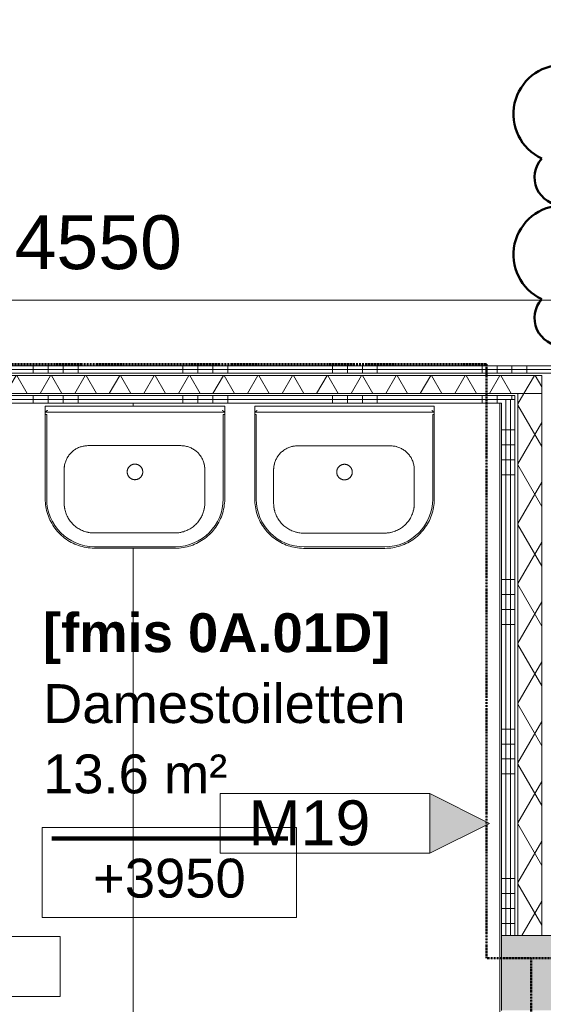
# Model space of a CAD drawing. Header units: millimetres. Extents: x 522 to 75900, y -25803 to 58941.
# Tile 20 of 134: x 16465 to 18215, y 29795 to 33087. Entities that reach past the tile are written whole.
import ezdxf

# ---------------------------------------------------------------- set-up
doc = ezdxf.new("R2010")
doc.units = ezdxf.units.MM
doc.linetypes.add('BE_Brand', pattern=[10, 5, -2, 1, -2])
doc.linetypes.add('Dot', pattern=[4.7625, 0, -4.7625])
for name, color, linetype, lineweight in [('00_Algemeen', 7, 'Dot', 9), ('00_Algemeen-100', 7, 'Continuous', 9), ('22_Metselwerk', 7, 'Continuous', 9), ('42_Dekvloeren en vloersystemen', 7, 'Continuous', 9)]:
    doc.layers.add(name, color=color, linetype=linetype, lineweight=lineweight)
doc.layers.add('51_Binnenriolering', color=7, linetype='Continuous', lineweight=18, true_color=0x7f7f7f)
doc.styles.add('Arial', font='arial.ttf', dxfattribs={"height": 180})
doc.styles.add('Arial_1', font='arial.ttf', dxfattribs={"height": 130})
doc.styles.add('Arial_3', font='arial.ttf', dxfattribs={"height": 150})
doc.styles.add('Arial_B', font='arialbd.ttf', dxfattribs={"height": 130})
doc.dimstyles.new('1_8mm_continuous_mm_zwart', dxfattribs={"dimscale": 304.8, "dimtxt": 183.646692, "dimasz": 0.328084, "dimexe": 0.328084, "dimexo": 0.0625, "dimgap": 0.164042, "dimtad": 1, "dimdec": 0, "dimzin": 0, "dimdsep": 46, "dimtxsty": 'Arial', "dimblk1": 'DOTBLANK', "dimblk2": 'DOTBLANK', "dimsah": 1, "dimcen": 0.09, "dimdle": 0.328084, "dimazin": 0, "dimtfac": 1, "dimtdec": 4, "dimtix": 1, "dimtmove": 0, "dimatfit": 3, "dimfxl": 0.328084, "dimfxlon": 1, "dimtvp": 1, "dimtolj": 1, "dimtzin": 0, "dimarcsym": 2})
pattern_1 = [(360, (18075, 30715), (1e-12, 500), []), (360, (18075, 30665), (1e-12, 500), []), (360, (18075, 30615), (1e-12, 500), []), (360, (18075, 30565), (1e-12, 500), [])]
pattern_2 = [(90, (16510, 31805), (-500, -5e-12), []), (90, (16560, 31805), (-500, -5e-12), []), (90, (16610, 31805), (-500, -5e-12), []), (90, (16660, 31805), (-500, -5e-12), [])]

# ---------------------------------------------------------------- blocks, each defined once
blk = doc.blocks.new('FRA_R12_AWT_CON_Betonwerk_R20_rvt-1-100 - Plattegrond - Begane grond')
at = {"layer": '22_Metselwerk', "true_color": 0xc0c0c0}
blk.add_hatch(color=9, dxfattribs=at).paths.add_polyline_path([(18647.1, 29775), (19245, 29775), (19245, 30025), (18075, 30025), (18075, 29775), (18275, 29775)], flags=0)
at = {"layer": '22_Metselwerk', "lineweight": 13}
for p, q in [((19245, 30025), (18075, 30025)), ((18075, 30025), (18075, 29775))]:
    blk.add_line(p, q, dxfattribs=at)
blk = doc.blocks.new('NLRS_74_PF_UN_wastafel_300 Basic_Geberit - wastafel_600x475mm M_KRG M_OL_300 Basic-5560615-100 - Plattegrond - Begane grond')
at = {"layer": '51_Binnenriolering'}
for p, q in [((-300.1, 0), (-292.1, 0)), ((-292.1, 0), (291.9, 0)), ((291.9, 0), (299.9, 0)), ((-300.1, 0), (-300.1, -20)), ((-300.1, -27), (-300.1, -20)), ((-300.1, -27), (-300.1, -28)), ((-300.1, -28), (-300.1, -310)), ((-295.1, -28), (-300.1, -28)), ((-300.1, -28), (-295.1, -28)), ((-300, -20), (-299.8, -20)), ((-299.8, -20), (299.7, -20)), ((-295.1, -28), (-295.1, -310)), ((294.9, -310), (294.9, -28)), ((299.9, -28), (294.9, -28)), ((294.9, -28), (299.9, -28)), ((299.7, -20), (299.9, -20)), ((299.9, -20), (299.9, 0)), ((299.9, -20), (299.9, -27)), ((299.9, -28), (299.9, -27)), ((299.9, -310), (299.9, -28)), ((-156.7, -132.3), (153.3, -132.3)), ((-236.7, -324), (-236.7, -212.3)), ((233.3, -212.3), (233.3, -324)), ((133.3, -424), (-136.7, -424)), ((-135.1, -470), (134.9, -470)), ((-135.1, -475), (134.9, -475))]:
    blk.add_line(p, q, dxfattribs=at)
at = {"layer": '51_Binnenriolering', "flags": 128}
for points in [[(-236.7, -212.3), (-236.7, -209.1), (-236.5, -205.9), (-236.1, -202.8), (-235.7, -199.6), (-235.1, -196.4), (-234.4, -193.3), (-233.6, -190.2), (-232.7, -187.2), (-231.6, -184.2), (-230.4, -181.2), (-229.1, -178.3), (-227.7, -175.4), (-226.1, -172.6), (-224.5, -169.8), (-222.7, -167.2), (-220.9, -164.6), (-218.9, -162), (-216.9, -159.6), (-214.7, -157.2), (-212.5, -154.9), (-210.1, -152.8), (-207.7, -150.7), (-205.2, -148.7), (-202.6, -146.8), (-199.9, -145), (-197.2, -143.3), (-194.4, -141.8), (-191.6, -140.3), (-188.7, -139), (-185.7, -137.8), (-182.7, -136.7), (-179.7, -135.7), (-176.6, -134.8), (-173.5, -134.1), (-170.3, -133.5), (-167.2, -133), (-164, -132.7), (-160.8, -132.4), (-157.6, -132.3), (-156.7, -132.3)], [(153.3, -132.3), (156.5, -132.4), (159.7, -132.6), (162.9, -132.9), (166, -133.4), (169.2, -133.9), (172.3, -134.6), (175.4, -135.4), (178.4, -136.4), (181.5, -137.5), (184.4, -138.6), (187.4, -140), (190.2, -141.4), (193, -142.9), (195.8, -144.6), (198.5, -146.3), (201.1, -148.2), (203.6, -150.1), (206, -152.2), (208.4, -154.3), (210.7, -156.6), (212.9, -158.9), (214.9, -161.4), (216.9, -163.9), (218.8, -166.5), (220.6, -169.1), (222.3, -171.8), (223.8, -174.6), (225.3, -177.5), (226.6, -180.4), (227.8, -183.3), (228.9, -186.4), (229.9, -189.4), (230.8, -192.5), (231.5, -195.6), (232.1, -198.7), (232.6, -201.9), (233, -205.1), (233.2, -208.3), (233.3, -211.5), (233.3, -212.3)], [(26, -220), (26, -219), (25.9, -217.9), (25.8, -216.9), (25.6, -215.9), (25.5, -214.8), (25.2, -213.8), (25, -212.8), (24.7, -211.8), (24.3, -210.8), (23.9, -209.9), (23.5, -208.9), (23, -208), (22.5, -207.1), (22, -206.2), (21.4, -205.3), (20.8, -204.5), (20.2, -203.6), (19.5, -202.9), (18.8, -202.1), (18.1, -201.3), (17.3, -200.6), (16.5, -200), (15.7, -199.3), (14.9, -198.7), (14, -198.1), (13.1, -197.6), (12.2, -197.1), (11.3, -196.6), (10.4, -196.2), (9.4, -195.8), (8.4, -195.4), (7.4, -195.1), (6.4, -194.8), (5.4, -194.6), (4.4, -194.4), (3.4, -194.2), (2.3, -194.1), (1.3, -194), (0.3, -194), (-0.8, -194), (-1.8, -194.1), (-2.9, -194.2), (-3.9, -194.3), (-4.9, -194.5), (-5.9, -194.7), (-6.9, -194.9), (-7.9, -195.2), (-8.9, -195.6), (-9.9, -195.9), (-10.8, -196.4), (-11.8, -196.8), (-12.7, -197.3), (-13.6, -197.8), (-14.5, -198.4), (-15.3, -199), (-16.2, -199.6), (-17, -200.3), (-17.7, -201), (-18.5, -201.7), (-19.2, -202.4), (-19.9, -203.2), (-20.5, -204), (-21.2, -204.9), (-21.8, -205.7), (-22.3, -206.6), (-22.8, -207.5), (-23.3, -208.4), (-23.8, -209.4), (-24.2, -210.3), (-24.5, -211.3), (-24.9, -212.3), (-25.1, -213.3), (-25.4, -214.3), (-25.6, -215.3), (-25.8, -216.3), (-25.9, -217.4), (-26, -218.4), (-26, -219.4), (-26, -220)], [(-26, -220), (-26, -221), (-25.9, -222.1), (-25.8, -223.1), (-25.7, -224.1), (-25.5, -225.2), (-25.3, -226.2), (-25, -227.2), (-24.7, -228.2), (-24.4, -229.2), (-24, -230.1), (-23.6, -231.1), (-23.1, -232), (-22.6, -232.9), (-22.1, -233.8), (-21.5, -234.7), (-20.9, -235.5), (-20.2, -236.4), (-19.6, -237.1), (-18.9, -237.9), (-18.1, -238.7), (-17.4, -239.4), (-16.6, -240), (-15.8, -240.7), (-14.9, -241.3), (-14.1, -241.9), (-13.2, -242.4), (-12.3, -242.9), (-11.4, -243.4), (-10.4, -243.8), (-9.4, -244.2), (-8.5, -244.6), (-7.5, -244.9), (-6.5, -245.2), (-5.5, -245.4), (-4.4, -245.6), (-3.4, -245.8), (-2.4, -245.9), (-1.3, -246), (-0.3, -246), (0.7, -246), (1.8, -245.9), (2.8, -245.8), (3.8, -245.7), (4.9, -245.5), (5.9, -245.3), (6.9, -245.1), (7.9, -244.8), (8.9, -244.4), (9.8, -244.1), (10.8, -243.6), (11.7, -243.2), (12.7, -242.7), (13.6, -242.2), (14.4, -241.6), (15.3, -241), (16.1, -240.4), (16.9, -239.7), (17.7, -239), (18.4, -238.3), (19.2, -237.6), (19.8, -236.8), (20.5, -236), (21.1, -235.1), (21.7, -234.3), (22.3, -233.4), (22.8, -232.5), (23.3, -231.6), (23.7, -230.6), (24.1, -229.7), (24.5, -228.7), (24.8, -227.7), (25.1, -226.7), (25.3, -225.7), (25.6, -224.7), (25.7, -223.7), (25.8, -222.6), (25.9, -221.6), (26, -220.6), (26, -220)], [(-300.1, -310), (-299.9, -316.6), (-299.5, -323.1), (-298.9, -329.7), (-297.9, -336.3), (-296.8, -342.7), (-295.3, -349.2), (-293.6, -355.6), (-291.7, -361.9), (-289.5, -368.1), (-287, -374.2), (-284.3, -380.2), (-281.4, -386.2), (-278.2, -391.9), (-274.8, -397.6), (-271.2, -403.1), (-267.4, -408.5), (-263.4, -413.7), (-259.1, -418.8), (-254.7, -423.6), (-250, -428.3), (-245.2, -432.8), (-240.2, -437.1), (-235, -441.2), (-229.7, -445.1), (-224.2, -448.8), (-218.6, -452.3), (-212.8, -455.5), (-206.9, -458.5), (-200.9, -461.2), (-194.8, -463.8), (-188.6, -466), (-182.4, -468), (-176, -469.8), (-169.6, -471.3), (-163.1, -472.6), (-156.6, -473.6), (-150, -474.3), (-143.4, -474.8), (-136.8, -475), (-135.1, -475)], [(-136.7, -424), (-140.7, -424), (-144.7, -423.7), (-148.7, -423.3), (-152.6, -422.8), (-156.6, -422), (-160.5, -421.2), (-164.4, -420.1), (-168.2, -419), (-171.9, -417.6), (-175.7, -416.1), (-179.3, -414.5), (-182.9, -412.7), (-186.4, -410.8), (-189.8, -408.8), (-193.2, -406.6), (-196.4, -404.3), (-199.6, -401.8), (-202.7, -399.2), (-205.6, -396.5), (-208.5, -393.7), (-211.2, -390.8), (-213.8, -387.8), (-216.3, -384.6), (-218.6, -381.4), (-220.9, -378.1), (-223, -374.7), (-224.9, -371.2), (-226.7, -367.6), (-228.4, -364), (-229.9, -360.3), (-231.3, -356.5), (-232.5, -352.7), (-233.6, -348.9), (-234.5, -345), (-235.3, -341), (-235.9, -337.1), (-236.3, -333.1), (-236.6, -329.1), (-236.7, -325.1), (-236.7, -324)], [(233.3, -324), (233.2, -328), (233, -332), (232.6, -336), (232, -340), (231.3, -343.9), (230.4, -347.8), (229.4, -351.7), (228.2, -355.5), (226.9, -359.3), (225.4, -363), (223.8, -366.6), (222, -370.2), (220.1, -373.7), (218, -377.2), (215.8, -380.5), (213.5, -383.8), (211, -386.9), (208.5, -390), (205.8, -392.9), (203, -395.8), (200, -398.5), (197, -401.1), (193.9, -403.6), (190.6, -406), (187.3, -408.2), (183.9, -410.3), (180.4, -412.2), (176.9, -414.1), (173.2, -415.7), (169.5, -417.2), (165.8, -418.6), (162, -419.8), (158.1, -420.9), (154.2, -421.8), (150.3, -422.6), (146.3, -423.2), (142.4, -423.6), (138.4, -423.9), (134.4, -424), (133.3, -424)], [(134.9, -475), (141.5, -474.8), (148.1, -474.4), (154.7, -473.8), (161.2, -472.9), (167.7, -471.7), (174.2, -470.2), (180.5, -468.5), (186.9, -466.6), (193.1, -464.4), (199.2, -461.9), (205.2, -459.2), (211.1, -456.3), (216.9, -453.2), (222.6, -449.8), (228.1, -446.1), (233.5, -442.3), (238.7, -438.3), (243.7, -434), (248.6, -429.6), (253.3, -424.9), (257.8, -420.1), (262.1, -415.1), (266.2, -409.9), (270.1, -404.6), (273.8, -399.1), (277.2, -393.5), (280.5, -387.7), (283.5, -381.9), (286.2, -375.9), (288.7, -369.8), (291, -363.6), (293, -357.3), (294.8, -350.9), (296.3, -344.5), (297.5, -338), (298.5, -331.5), (299.3, -324.9), (299.7, -318.3), (299.9, -311.7), (299.9, -310)]]:
    blk.add_lwpolyline(points, dxfattribs=at)
at = {"layer": '51_Binnenriolering'}
for centre, radius, start, end in [((-156.7, -212.3), 80, 90, 105), ((153.3, -212.3), 80, 75, 90), ((-156.7, -212.3), 80, 165, 180), ((153.3, -212.3), 80, 360, 15), ((-135.1, -310), 160, 180, 270), ((-136.7, -324), 100, 180, 195), ((134.9, -310), 160, 270, 360), ((133.3, -324), 100, 345, 360), ((-136.7, -324), 100, 255, 270), ((133.3, -324), 100, 270, 285)]:
    blk.add_arc(centre, radius, start, end, dxfattribs=at)
for points, knots in [([(-299.8, -20), (-299.7, -20), (-299.6, -20), (-299.4, -19.9), (-299.2, -19.8), (-299, -19.7), (-298.8, -19.5), (-298.5, -19.4), (-298.3, -19.2), (-298, -19), (-297.8, -18.8), (-297.5, -18.6), (-297.2, -18.3), (-296.9, -18.1), (-296.5, -17.8), (-296, -17.3), (-295.4, -16.8), (-294.5, -16.1), (-293.4, -15.1), (-292.5, -14.4), (-292.1, -14)], [0, 0, 0, 0, 0.071429, 0.107143, 0.142857, 0.178571, 0.214286, 0.25, 0.285714, 0.321429, 0.357143, 0.392857, 0.428571, 0.464286, 0.5, 0.571429, 0.642857, 0.714286, 0.857143, 1, 1, 1, 1]), ([(291.9, -14), (292.4, -14.4), (293.3, -15.1), (294.4, -16.1), (295.3, -16.8), (295.9, -17.3), (296.4, -17.8), (296.8, -18.1), (297.1, -18.3), (297.4, -18.6), (297.7, -18.8), (297.9, -19), (298.2, -19.2), (298.4, -19.4), (298.7, -19.5), (298.9, -19.7), (299.1, -19.8), (299.3, -19.9), (299.5, -20), (299.6, -20), (299.7, -20)], [0, 0, 0, 0, 0.142857, 0.285714, 0.357143, 0.428571, 0.5, 0.535714, 0.571429, 0.607143, 0.642857, 0.678571, 0.714286, 0.75, 0.785714, 0.821429, 0.857143, 0.892857, 0.928571, 1, 1, 1, 1])]:
    blk.add_open_spline(points, degree=3, knots=knots, dxfattribs=at)
blk = doc.blocks.new('FRA-ULC-R12-W-UO_installatie_R20_rvt-1-100 - Plattegrond - Begane grond')
at = {"color": 8, "lineweight": 18, "true_color": 0x7f7f7f}
for p in [(16850.6, 31795), (17550.7, 31794.4)]:
    blk.add_blockref('NLRS_74_PF_UN_wastafel_300 Basic_Geberit - wastafel_600x475mm M_KRG M_OL_300 Basic-5560615-100 - Plattegrond - Begane grond', p, dxfattribs=at)
blk = doc.blocks.new('00_TAG_ROOM_roomtag2 - 5_ volledig met plafondhoogte-11202087-100 - Plattegrond - Begane grond')
at = {"layer": '00_Algemeen', "linetype": 'Continuous'}
for p, q in [((0, -5.7), (0, -2.7)), ((0, -2.7), (8.5, -2.7)), ((8.5, -2.7), (8.5, -5.7)), ((0.322, -3.01), (8.215, -3.01)), ((0.322, -3.033), (8.215, -3.033)), ((0.322, -3.061), (8.215, -3.061)), ((0.322, -3.095), (8.215, -3.095)), ((0.322, -3.123), (8.215, -3.123)), ((8.5, -5.7), (0, -5.7))]:
    blk.add_line(p, q, dxfattribs=at)
blk = doc.blocks.new('00_TAG-WA_wall tag_BAR - Type Mark_7x2_rotate-7455555-100 - Plattegrond - Begane grond')
at = {"layer": '00_Algemeen', "linetype": 'Continuous'}
blk.add_hatch(color=256, dxfattribs=at).paths.add_polyline_path([(0, 9), (1, 7), (-1, 7)], flags=0)
for p, q in [((0, 9), (-1, 7)), ((1, 7), (0, 9)), ((-1, 7), (1, 7)), ((-1, 7), (-1, 0)), ((1, 7), (-1, 7)), ((1, 0), (1, 7)), ((-1, 0), (1, 0))]:
    blk.add_line(p, q, dxfattribs=at)
blk = doc.blocks.new('DIMBLOCK127-100 - Plattegrond - Begane grond')
at = {"layer": '00_Algemeen-100', "transparency": 16777216}
for p, q in [((14450, 32049.1), (14450, 32249.1)), ((19000, 32103.2), (19000, 32249.1)), ((14450, 32149.1), (19000, 32149.1)), ((14450, 32149.1), (14450, 32049.1)), ((19000, 32149.1), (19000, 32103.2))]:
    blk.add_line(p, q, dxfattribs=at)
for centre in [(14450, 32149.1), (19000, 32149.1)]:
    blk.add_circle(centre, 50, dxfattribs=at)
at = {"layer": '00_Algemeen-100', "color": 0, "transparency": 16777216, "insert": (16448.1, 32432.8), "char_height": 180, "width": 664.518, "attachment_point": 1, "line_spacing_factor": 0.941778, "style": 'Arial'}
blk.add_mtext('4550', dxfattribs=at)
blk = doc.blocks.new('_DotBlank')
at = {"color": 0, "linetype": 'ByBlock', "lineweight": -2}
blk.add_line((-0.5, 0), (-1, 0), dxfattribs=at)
blk.add_circle((0, 0), 0.5, dxfattribs=at)
blk = doc.blocks.new('00_TAG-WA_wall tag_BAR - Type Mark_7x2-7455557-100 - Plattegrond - Begane grond')
at = {"layer": '00_Algemeen', "linetype": 'Continuous'}
blk.add_hatch(color=256, dxfattribs=at).paths.add_polyline_path([(0, -2), (-1, 0), (1, 0)], flags=0)
for p, q in [((-1, 7), (-1, 0)), ((1, 7), (-1, 7)), ((1, 0), (1, 7)), ((-1, 0), (1, 0)), ((1, 0), (-1, 0)), ((-1, 0), (0, -2)), ((0, -2), (1, 0))]:
    blk.add_line(p, q, dxfattribs=at)
blk = doc.blocks.new('Family - ___-11217124-100 - Plattegrond - Begane grond')
at = {"layer": '00_Algemeen', "color": 1, "linetype": 'Continuous', "lineweight": 50, "true_color": 0xff0000}
for centre, radius, start, end in [((18539.7, 32935.7), 140, 0, 154.7912), ((18359.7, 32935.7), 80, 48.1897, 180), ((18279.7, 32771.2), 164.5, 90, 244.7912), ((18679.7, 32841.7), 94, 318.1897, 90), ((18679.7, 32630.2), 164.5, 270, 64.7912), ((18279.7, 32559.7), 94, 138.1897, 270), ((18279.7, 32301.2), 164.5, 90, 244.7912), ((18679.7, 32371.7), 94, 318.1897, 90), ((18679.7, 32160.2), 164.5, 270, 64.7912), ((18279.7, 32089.7), 94, 138.1897, 270), ((18419.7, 31995.7), 140, 180, 334.7912), ((18599.7, 31995.7), 80, 228.1897, 0)]:
    blk.add_arc(centre, radius, start, end, dxfattribs=at)

msp = doc.modelspace()

# ---------------------------------------------------------------- hatches: boundary and pattern name
at = {"layer": '22_Metselwerk', "true_color": 0x808080}
h = msp.add_hatch(dxfattribs=at)
h.set_pattern_fill('FP_218', color=8, angle=-90, style=0, pattern_type=2)
h.set_pattern_definition(pattern_2)
h.paths.add_polyline_path([(18220, 31917.5), (18220, 31930), (14400, 31930), (14400, 31917.5), (18037.9, 31917.5)], flags=0)
h = msp.add_hatch(dxfattribs=at)
h.set_pattern_fill('FP_218', color=8, angle=-90, style=0, pattern_type=2)
h.set_pattern_definition(pattern_2)
h.paths.add_polyline_path([(18220, 31905), (18220, 31917.5), (14400, 31917.5), (14400, 31905), (18037.9, 31905)], flags=0)
at = {"layer": '22_Metselwerk'}
h = msp.add_hatch(dxfattribs=at)
h.set_pattern_fill('FP_9', color=256, angle=-120, style=0, pattern_type=2)
h.set_pattern_definition([(60, (0, 0), (-86.60254, 50), []), (120, (0, 0), (-86.60254, -50), [])])
h.paths.add_polyline_path([(18210, 31837.5), (18210, 31897.5), (14400, 31897.5), (14400, 31837.5), (18130, 31837.5)], flags=0)
at = {"layer": '22_Metselwerk', "true_color": 0x808080}
h = msp.add_hatch(dxfattribs=at)
h.set_pattern_fill('FP_218', color=8, angle=-90, style=0, pattern_type=2)
h.set_pattern_definition(pattern_2)
h.paths.add_polyline_path([(18037.9, 31817.5), (18120, 31817.5), (18120, 31830), (14425, 31830), (14425, 31817.5), (17834.8, 31817.5)], flags=0)
at = {"layer": '22_Metselwerk'}
h = msp.add_hatch(dxfattribs=at)
h.set_pattern_fill('FP_2', color=256, angle=240, style=0, pattern_type=2)
h.set_pattern_definition([(60, (0, 0), (-86.60254, 50), []), (120, (0, 0), (-86.60254, -50), [])])
h.paths.add_polyline_path([(18210, 30025), (18210, 31837.5), (18130, 31837.5), (18130, 30025)], flags=0)
at = {"layer": '22_Metselwerk', "true_color": 0x808080}
h = msp.add_hatch(dxfattribs=at)
h.set_pattern_fill('FP_218', color=8, angle=-90, style=0, pattern_type=2)
h.set_pattern_definition(pattern_2)
h.paths.add_polyline_path([(18075, 31805), (18090, 31805), (18090, 31817.5), (14437.5, 31817.5), (14437.5, 31805), (18037.9, 31805)], flags=0)
h = msp.add_hatch(dxfattribs=at)
h.set_pattern_fill('FP_109', color=8, angle=-90, style=0, pattern_type=2)
h.set_pattern_definition(pattern_1)
h.paths.add_polyline_path([(18075, 30025), (18090, 30025), (18090, 31805), (18075, 31805), (18075, 30812.5)], flags=0)
h = msp.add_hatch(dxfattribs=at)
h.set_pattern_fill('FP_109', color=8, angle=-90, style=0, pattern_type=2)
h.set_pattern_definition(pattern_1)
h.paths.add_polyline_path([(18105, 30025), (18105, 31817.5), (18090, 31817.5), (18090, 30025)], flags=0)
h = msp.add_hatch(dxfattribs=at)
h.set_pattern_fill('FP_109', color=8, angle=-90, style=0, pattern_type=2)
h.set_pattern_definition(pattern_1)
h.paths.add_polyline_path([(18120, 30025), (18120, 31817.5), (18105, 31817.5), (18105, 30025)], flags=0)

# ---------------------------------------------------------------- linework, layer by layer
at = {"layer": '00_Algemeen', "color": 82, "linetype": 'BE_Brand', "lineweight": 50, "true_color": 0x46cc0d}
for p, q in [((18025, 31935), (10127.5, 31935)), ((18025, 29950), (18025, 31935)), ((19375, 29950), (18025, 29950)), ((18175, 29950), (18175, 28000))]:
    msp.add_line(p, q, dxfattribs=at)
at = {"layer": '22_Metselwerk'}
for p, q in [((19157.5, 31930), (10375, 31930)), ((19157.5, 31917.5), (10375, 31917.5)), ((19170, 31905), (10375, 31905)), ((18210, 31897.5), (10375, 31897.5)), ((18210, 31897.5), (18210, 30025)), ((18210, 31837.5), (10375, 31837.5)), ((18120, 31830), (14425, 31830)), ((18120, 31830), (18120, 30025)), ((18130, 30025), (18130, 31837.5)), ((18210, 31837.5), (18130, 31837.5)), ((18120, 31817.5), (14437.5, 31817.5)), ((14437.5, 31805), (18075, 31805)), ((18075, 31805), (18075, 30025)), ((18090, 30025), (18090, 31817.5)), ((18105, 30025), (18105, 31817.5)), ((18075, 30025), (18220, 30025))]:
    msp.add_line(p, q, dxfattribs=at)
at = {"layer": '42_Dekvloeren en vloersystemen', "color": 7, "true_color": 0xffffff}
for p, q in [((16844, 31795), (16844, 31805)), ((18070, 28065), (18070, 31805)), ((16844, 28075), (16844, 31320.4))]:
    msp.add_line(p, q, dxfattribs=at)

# ---------------------------------------------------------------- block references
at = {"lineweight": 5}
for name in ['FRA_R12_AWT_CON_Betonwerk_R20_rvt-1-100 - Plattegrond - Begane grond', 'FRA-ULC-R12-W-UO_installatie_R20_rvt-1-100 - Plattegrond - Begane grond']:
    msp.add_blockref(name, (0, 0), dxfattribs=at)
at = {"layer": '00_Algemeen', "color": 1, "linetype": 'Continuous', "lineweight": 50, "true_color": 0xff0000}
msp.add_blockref('Family - ___-11217124-100 - Plattegrond - Begane grond', (0, 0), dxfattribs=at)
at = {"layer": '00_Algemeen', "linetype": 'Continuous', "xscale": 99.99999999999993, "yscale": 99.99999999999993, "zscale": 99.99999999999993}
for name, p, rotation in [('00_TAG-WA_wall tag_BAR - Type Mark_7x2_rotate-7455555-100 - Plattegrond - Begane grond', (17135.6, 30400), 270.0000000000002), ('00_TAG-WA_wall tag_BAR - Type Mark_7x2-7455557-100 - Plattegrond - Begane grond', (15900.7, 29921.6), 269.999999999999)]:
    msp.add_blockref(name, p, dxfattribs=dict(at, rotation=rotation))
msp.add_blockref('00_TAG_ROOM_roomtag2 - 5_ volledig met plafondhoogte-11202087-100 - Plattegrond - Begane grond', (16540.4, 30655.9), dxfattribs=at)

# ---------------------------------------------------------------- texts
at = {"layer": '00_Algemeen', "color": 5, "linetype": 'Continuous', "true_color": 0x0000ff, "insert": (16543.4, 31102.5), "char_height": 130, "width": 1410.97, "attachment_point": 1, "style": 'Arial_B'}
msp.add_mtext('[fmis 0A.01D]', dxfattribs=at)
at = {"layer": '00_Algemeen', "linetype": 'Continuous', "attachment_point": 1}
for s, insert, char_height, width, style in [('Damestoiletten', (16543.4, 30865.5), 130, 1459.071, 'Arial_1'), ('13.6 m²', (16543.4, 30630.5), 130, 737.552, 'Arial_1'), ('13.6 m²', (16543.4, 30630.5), 130, 737.552, 'Arial_1'), ('M19', (17229.6, 30477), 150, 505.063, 'Arial_3'), ('+3950', (16710.6, 30282), 130, 609.282, 'Arial_1')]:
    msp.add_mtext(s, dxfattribs=dict(at, insert=insert, char_height=char_height, width=width, style=style))

# ---------------------------------------------------------------- dimensions: what is measured, and where the dimension line sits
at = {"layer": '00_Algemeen', "linetype": 'Continuous'}
dim = msp.add_linear_dim(base=(19000, 32149.1), p1=(14450, 32049.1), p2=(19000, 32103.2), dimstyle='1_8mm_continuous_mm_zwart', override={"dimpost": '<>', "dimfxl": 4550.321479}, dxfattribs=at)
dim.commit()
dim.dimension.update_dxf_attribs({"geometry": 'DIMBLOCK127-100 - Plattegrond - Begane grond', "text_midpoint": (16725, 32291)})

doc.saveas('drawing.dxf')
